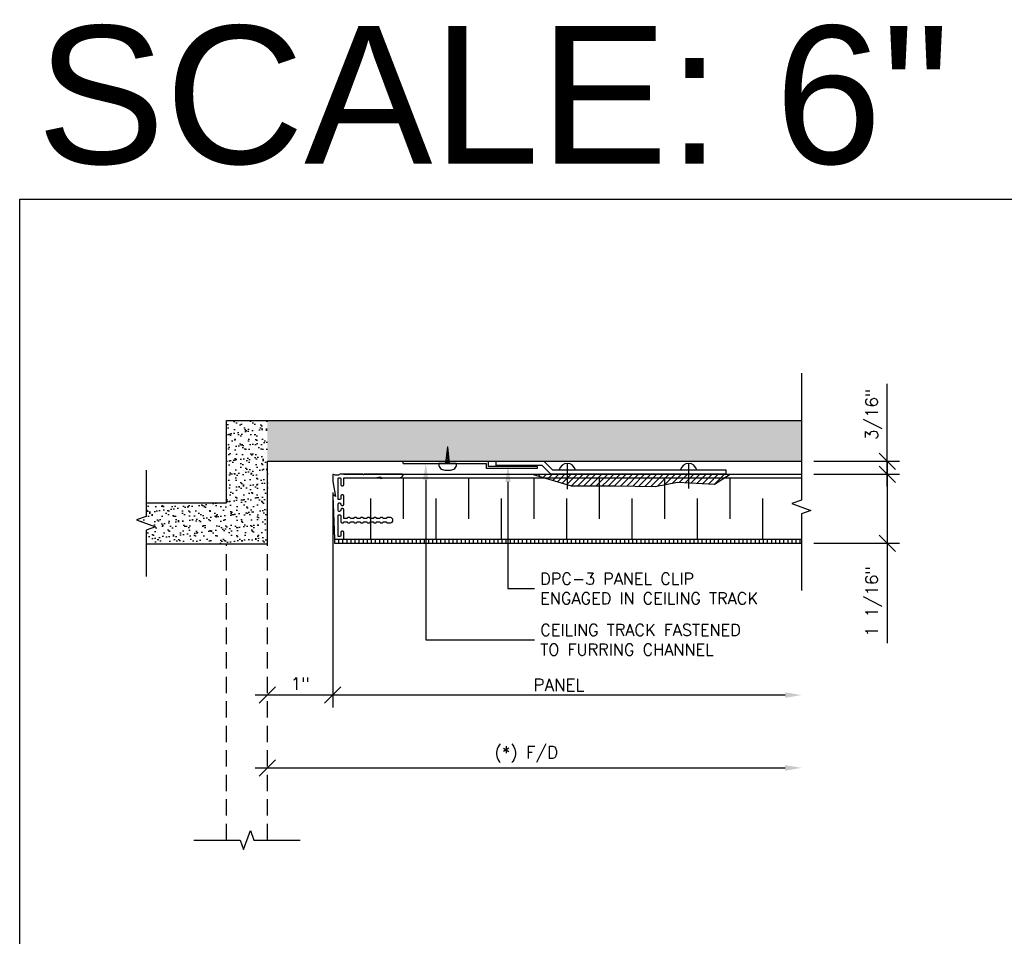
# Model space of a CAD drawing. Header units: inches. Extents: x 31 to 585, y 3457 to 3603.
# Tile 7 of 24: x 225 to 240, y 3516 to 3530. Entities that reach past the tile are written whole.
import ezdxf
from ezdxf import colors
from ezdxf.entities.mleader import LeaderData, LeaderLine
from ezdxf.math import Vec2, Vec3

# ---------------------------------------------------------------- set-up
doc = ezdxf.new("R2010")
doc.units = ezdxf.units.IN
doc.header["$MEASUREMENT"] = 0
doc.linetypes.add('HIDDEN', pattern=[0.375, 0.25, -0.125])
for name, color, linetype in [('1-ARCH', 1, 'Continuous'), ('1-DIM', 4, 'Continuous'), ('1-MOUNT', 155, 'Continuous'), ('1-PANEL', 6, 'Continuous'), ('1-TEXT', 2, 'Continuous')]:
    doc.layers.add(name, color=color, linetype=linetype)
doc.styles.add('GEN NOTES', font='ARIALUNI.TTF')
doc.styles.add('TEXT', font='romans.shx')
doc.dimstyles.new('DIM 6-12', dxfattribs={"dimscale": 2, "dimtxt": 0.09375, "dimasz": 0.125, "dimexe": 0.09375, "dimexo": 0.09375, "dimgap": 0.03125, "dimtad": 1, "dimdec": 4, "dimzin": 3, "dimdsep": 46, "dimlunit": 5, "dimtxsty": 'TEXT', "dimblk": 'OBLIQUE', "dimcen": 0.09375, "dimdle": 0.09375, "dimclrd": 256, "dimclre": 4, "dimclrt": 2, "dimadec": 0, "dimazin": 0, "dimtfac": 1, "dimtdec": 4, "dimtmove": 0, "dimatfit": 3, "dimfxl": 0, "dimfrac": 2, "dimtolj": 1, "dimtzin": 0, "dimlwd": -1, "dimlwe": -1, "dimarcsym": 0})

# ---------------------------------------------------------------- blocks, each defined once
blk = doc.blocks.new('SCREW-S')
for p in [(-0.025, 0), (0.025, 0)]:
    blk.add_line(p, (0, -0.241))
blk.add_lwpolyline([(-0.128, 0), (-0.128, 0.011, -0.414214), (-0.043, 0.096), (0.043, 0.096, -0.414214), (0.128, 0.011), (0.128, 0)], format="xyb", close=True)
for points in [[(0.023, -0.016), (-0.024, -0.007)], [(0.021, -0.031), (-0.022, -0.023)], [(0.02, -0.047), (-0.021, -0.039)], [(0.018, -0.062), (-0.019, -0.055)], [(0.017, -0.078), (-0.017, -0.071)], [(0.015, -0.093), (-0.016, -0.087)], [(0.014, -0.109), (-0.014, -0.103)], [(0.012, -0.124), (-0.012, -0.12)], [(0.01, -0.14), (-0.011, -0.136)], [(0.009, -0.155), (-0.009, -0.152)], [(0.007, -0.171), (-0.007, -0.168)], [(0.006, -0.186), (-0.006, -0.184)], [(0.004, -0.202), (-0.004, -0.2)], [(0.002, -0.217), (-0.003, -0.216)], [(0.001, -0.233), (-0.001, -0.233)]]:
    blk.add_lwpolyline(points)
blk = doc.blocks.new('*X18')
at = {"color": 0}
for p, q in [((4.737, 5.886), (4.764, 5.913)), ((4.805, 5.866), (4.853, 5.913)), ((4.874, 5.846), (4.941, 5.913)), ((4.942, 5.826), (5.029, 5.913)), ((5.01, 5.805), (5.118, 5.913)), ((5.078, 5.785), (5.152, 5.859)), ((5.152, 5.771), (5.295, 5.913)), ((5.152, 5.859), (5.206, 5.913)), ((5.215, 5.745), (5.383, 5.913)), ((5.303, 5.745), (5.471, 5.913)), ((5.392, 5.745), (5.56, 5.913)), ((5.48, 5.745), (5.648, 5.913)), ((5.569, 5.745), (5.733, 5.91)), ((5.657, 5.745), (5.733, 5.821)), ((5.733, 5.821), (5.825, 5.913)), ((5.733, 5.91), (5.737, 5.913)), ((5.745, 5.745), (5.913, 5.913)), ((5.834, 5.745), (6.002, 5.913)), ((5.921, 5.744), (6.09, 5.913)), ((6.008, 5.743), (6.178, 5.913)), ((6.095, 5.741), (6.267, 5.913)), ((6.182, 5.74), (6.355, 5.913)), ((6.269, 5.739), (6.444, 5.913)), ((6.356, 5.737), (6.532, 5.913)), ((6.45, 5.743), (6.62, 5.913)), ((6.559, 5.764), (6.709, 5.913)), ((6.669, 5.785), (6.733, 5.849)), ((6.733, 5.849), (6.797, 5.913)), ((6.77, 5.798), (6.886, 5.913)), ((6.854, 5.794), (6.9, 5.839)), ((6.9, 5.839), (6.974, 5.913)), ((6.938, 5.789), (7.062, 5.913)), ((7.023, 5.785), (7.151, 5.913)), ((7.107, 5.781), (7.239, 5.913)), ((7.191, 5.777), (7.328, 5.913)), ((7.278, 5.775), (7.416, 5.913)), ((5.146, 5.765), (5.152, 5.771))]:
    blk.add_line(p, q, dxfattribs=at)
blk = doc.blocks.new('DPC3-LS')
at = {"layer": '1-MOUNT', "linetype": 'Continuous'}
blk.add_lwpolyline([(-0.188, 0), (-0.188, 0.688), (-0.062, 0.812), (-0.062, 3.312), (0, 3.312), (0, 0.787), (-0.125, 0.662), (-0.125, 0)], close=True, dxfattribs=at)
for centre in [(-0.036, 2.774), (-0.036, 1.026)]:
    blk.add_arc(centre, 0.12, 102.6804, 257.3196, dxfattribs=at)
blk = doc.blocks.new('_Oblique')
at = {"color": 0, "linetype": 'ByBlock', "lineweight": -2}
blk.add_line((-0.5, -0.5), (0.5, 0.5), dxfattribs=at)
blk = doc.blocks.new('*D29')
at = {"layer": '1-DIM', "color": 4, "transparency": 16777216}
blk.add_line((229.319, 3522.576), (229.319, 3519.287), dxfattribs=at)
at = {"layer": '1-DIM', "transparency": 16777216}
blk.add_line((236.244, 3519.475), (229.131, 3519.475), dxfattribs=at)
blk.add_solid([(236.244, 3519.516), (236.244, 3519.433), (236.494, 3519.475)], dxfattribs=at)
at = {"layer": 'Defpoints', "color": 0, "transparency": 16777216}
for p in [(229.319, 3522.764), (229.319, 3519.475), (236.494, 3519.475)]:
    blk.add_point(p, dxfattribs=at)
at = {"layer": '1-DIM', "transparency": 16777216, "xscale": 0.25, "yscale": 0.25, "zscale": 0.25, "rotation": 180}
blk.add_blockref('_Oblique', (229.319, 3519.475), dxfattribs=at)
at = {"layer": '1-DIM', "color": 2, "transparency": 16777216, "insert": (232.781, 3519.631), "char_height": 0.1875, "attachment_point": 5, "style": 'TEXT', "bg_fill": 3, "box_fill_scale": 1.25, "bg_fill_color": 256, "bg_fill_true_color": 13158600, "bg_fill_transparency": 0}
blk.add_mtext('\\A1;PANEL', dxfattribs=at)
blk = doc.blocks.new('*D30')
at = {"layer": '1-DIM', "transparency": 16777216}
blk.add_line((228.131, 3518.361), (236.244, 3518.361), dxfattribs=at)
blk.add_solid([(236.244, 3518.403), (236.244, 3518.319), (236.494, 3518.361)], dxfattribs=at)
at = {"layer": 'Defpoints', "color": 0, "transparency": 16777216}
for p in [(228.319, 3518.361), (236.494, 3518.361), (236.494, 3518.361)]:
    blk.add_point(p, dxfattribs=at)
at = {"layer": '1-DIM', "transparency": 16777216, "xscale": 0.25, "yscale": 0.25, "zscale": 0.25, "rotation": 180}
blk.add_blockref('_Oblique', (228.319, 3518.361), dxfattribs=at)
at = {"layer": '1-DIM', "color": 2, "transparency": 16777216, "insert": (232.281, 3518.566), "char_height": 0.1875, "attachment_point": 5, "style": 'TEXT', "bg_fill": 3, "box_fill_scale": 1.25, "bg_fill_color": 256, "bg_fill_true_color": 13158600, "bg_fill_transparency": 0}
blk.add_mtext('\\A1;(*) F/D', dxfattribs=at)
blk = doc.blocks.new('*D31')
at = {"layer": '1-DIM', "color": 4, "transparency": 16777216}
blk.add_line((229.319, 3522.576), (229.319, 3519.287), dxfattribs=at)
at = {"layer": '1-DIM', "transparency": 16777216}
blk.add_line((229.506, 3519.475), (228.131, 3519.475), dxfattribs=at)
at = {"layer": 'Defpoints', "color": 0, "transparency": 16777216}
for p in [(229.319, 3522.764), (228.319, 3519.475), (228.319, 3519.475)]:
    blk.add_point(p, dxfattribs=at)
at = {"layer": '1-DIM', "transparency": 16777216, "xscale": 0.25, "yscale": 0.25, "zscale": 0.25, "rotation": 180}
blk.add_blockref('_Oblique', (228.319, 3519.475), dxfattribs=at)
at = {"layer": '1-DIM', "transparency": 16777216, "xscale": 0.25, "yscale": 0.25, "zscale": 0.25}
blk.add_blockref('_Oblique', (229.319, 3519.475), dxfattribs=at)
at = {"layer": '1-DIM', "color": 2, "transparency": 16777216, "insert": (228.819, 3519.649), "char_height": 0.1875, "attachment_point": 5, "style": 'TEXT', "bg_fill": 3, "box_fill_scale": 1.25, "bg_fill_color": 256, "bg_fill_true_color": 13158600, "bg_fill_transparency": 0}
blk.add_mtext('\\A1;1"', dxfattribs=at)
blk = doc.blocks.new('*D62')
at = {"layer": '1-DIM', "transparency": 16777216}
for p, q in [((237.806, 3523.041), (237.806, 3521.798)), ((237.806, 3521.798), (237.806, 3520.271))]:
    blk.add_line(p, q, dxfattribs=at)
at = {"layer": '1-DIM', "color": 4, "transparency": 16777216}
for p, q in [((236.681, 3522.853), (237.994, 3522.853)), ((236.681, 3521.798), (237.994, 3521.798))]:
    blk.add_line(p, q, dxfattribs=at)
at = {"layer": 'Defpoints', "color": 0, "transparency": 16777216}
for p in [(236.494, 3522.853), (236.494, 3521.798), (237.806, 3521.798)]:
    blk.add_point(p, dxfattribs=at)
at = {"layer": '1-DIM', "transparency": 16777216, "xscale": 0.25, "yscale": 0.25, "zscale": 0.25}
for p, rotation in [((237.806, 3522.853), 90), ((237.806, 3521.798), 270)]:
    blk.add_blockref('_Oblique', p, dxfattribs=dict(at, rotation=rotation))
at = {"layer": '1-DIM', "color": 2, "transparency": 16777216, "insert": (237.601, 3520.91), "char_height": 0.1875, "attachment_point": 5, "rotation": 90, "style": 'TEXT', "bg_fill": 3, "box_fill_scale": 1.25, "bg_fill_color": 256, "bg_fill_true_color": 13158600, "bg_fill_transparency": 0}
blk.add_mtext('\\A1;1 1/16"', dxfattribs=at)
blk = doc.blocks.new('*D63')
at = {"layer": '1-DIM', "transparency": 16777216}
for p, q in [((237.806, 3523.053), (237.806, 3524.24)), ((237.806, 3522.666), (237.806, 3523.053))]:
    blk.add_line(p, q, dxfattribs=at)
at = {"layer": '1-DIM', "color": 4, "transparency": 16777216}
for p, q in [((236.681, 3523.053), (237.994, 3523.053)), ((236.681, 3522.853), (237.994, 3522.853))]:
    blk.add_line(p, q, dxfattribs=at)
at = {"layer": 'Defpoints', "color": 0, "transparency": 16777216}
for p in [(236.494, 3523.053), (237.806, 3523.053), (236.494, 3522.853)]:
    blk.add_point(p, dxfattribs=at)
at = {"layer": '1-DIM', "transparency": 16777216, "xscale": 0.25, "yscale": 0.25, "zscale": 0.25}
for p, rotation in [((237.806, 3523.053), 90), ((237.806, 3522.853), 270)]:
    blk.add_blockref('_Oblique', p, dxfattribs=dict(at, rotation=rotation))
at = {"layer": '1-DIM', "color": 2, "transparency": 16777216, "insert": (237.601, 3523.771), "char_height": 0.1875, "attachment_point": 5, "rotation": 90, "style": 'TEXT', "bg_fill": 3, "box_fill_scale": 1.25, "bg_fill_color": 256, "bg_fill_true_color": 13158600, "bg_fill_transparency": 0}
blk.add_mtext('\\A1;3/16"', dxfattribs=at)

msp = doc.modelspace()

# ---------------------------------------------------------------- hatches: boundary and pattern name
at = {"layer": '1-ARCH'}
h = msp.add_hatch(dxfattribs=at)
h.set_pattern_fill('AR-SAND', color=8, scale=0.08, style=0)
h.set_pattern_definition([(37.5, (2.65743, 6.08453), (-0.0050394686, 0.1541459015), [0, -0.1216, 0, -0.136, 0, -0.13]), (7.5, (2.65743, 6.08453), (0.141582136, 0.225771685), [0, -0.0656, 0, -0.1096, 0, -0.042]), (327.5, (2.55903, 6.08453), (0.249131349, 0.0004527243), [0, -0.04, 0, -0.144, 0, -0.188]), (317.5, (2.55903, 6.08453), (0.240490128, 0.070214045), [0, -0.02, 0, -0.0944, 0, -0.108])])
h.paths.add_polyline_path([(236.49374, 3523.05268), (236.49374, 3523.67768), (228.31879, 3523.67768), (228.31879, 3523.05268)])

# ---------------------------------------------------------------- linework, layer by layer
for p, q in [((227.69379, 3522.416), (227.69379, 3523.67768)), ((227.69379, 3523.67768), (236.49374, 3523.67768)), ((228.31879, 3521.791), (228.31879, 3523.05268)), ((228.31879, 3523.05268), (236.49374, 3523.05268)), ((226.46042, 3522.416), (227.69379, 3522.416))]:
    msp.add_line(p, q, dxfattribs=at)
at = {"layer": '1-ARCH', "linetype": 'HIDDEN'}
msp.add_line((227.69379, 3517.25658), (227.69379, 3521.791), dxfattribs=at)
at = {"layer": '1-DIM'}
for points in [[(226.46042, 3522.916), (226.46042, 3522.20897), (226.31553, 3522.15623), (226.6053, 3522.05076), (226.46042, 3521.99803), (226.46042, 3521.291)], [(227.19379, 3517.25658), (227.90082, 3517.25658), (227.95356, 3517.1117), (228.05903, 3517.40147), (228.11176, 3517.25658), (228.81879, 3517.25658)]]:
    msp.add_lwpolyline(points, dxfattribs=at)
at = {"layer": '1-MOUNT'}
for p, q in [((230.39699, 3523.01949), (230.39699, 3523.05268)), ((230.39699, 3523.05268), (231.70433, 3523.05268)), ((230.39699, 3523.01949), (231.67113, 3523.01949)), ((231.67113, 3522.94068), (231.67113, 3523.01949)), ((232.44624, 3522.94068), (231.67113, 3522.94068)), ((231.70433, 3522.97387), (231.70433, 3523.05268)), ((232.44624, 3522.97387), (231.70433, 3522.97387)), ((232.44624, 3522.97387), (232.44624, 3522.94068)), ((232.9089, 3523.01949), (232.9089, 3522.6264)), ((234.7656, 3523.01949), (234.7656, 3522.63749))]:
    msp.add_line(p, q, dxfattribs=at)
at = {"layer": '1-MOUNT', "color": 8}
msp.add_lwpolyline([(232.37287, 3522.8535), (232.97052, 3522.6751), (233.64055, 3522.6751), (234.25316, 3522.66553), (234.59775, 3522.73249), (235.16249, 3522.7038), (235.40368, 3522.8535)], dxfattribs=at)
at = {"layer": '1-PANEL', "linetype": 'Continuous'}
msp.add_line((229.49034, 3522.8535), (236.49374, 3522.8535), dxfattribs=at)
at = {"layer": '1-PANEL', "color": 8}
for p, q in [((230.39527, 3522.79807), (230.39527, 3522.17307)), ((231.39527, 3522.79807), (231.39527, 3522.17307)), ((232.39527, 3522.79807), (232.39527, 3522.17307)), ((233.39527, 3522.79807), (233.39527, 3522.17307)), ((234.39527, 3522.79807), (234.39527, 3522.17307)), ((229.89527, 3522.48557), (229.89527, 3521.86057)), ((230.89527, 3522.48557), (230.89527, 3521.86057)), ((231.89527, 3522.48557), (231.89527, 3521.86057)), ((232.89527, 3522.48557), (232.89527, 3521.86057)), ((233.89527, 3522.48557), (233.89527, 3521.86057))]:
    msp.add_line(p, q, dxfattribs=at)
at = {"layer": 'Defpoints', "color": 3}
msp.add_lwpolyline([(224.52641, 3527.06477), (283.76922, 3527.06477), (283.76922, 3481.06477), (224.52641, 3481.06477)], close=True, dxfattribs=at)

# ---------------------------------------------------------------- block references
at = {"layer": '1-MOUNT'}
for name, p, xscale, yscale, zscale, rotation in [('SCREW-S', (231.07808, 3523.01949), -1.06232294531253, 1.062322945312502, 1.0623229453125, 180), ('DPC3-LS', (231.81879, 3522.8535), 1.062322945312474, 1.062322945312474, 1.062322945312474, 269.9999999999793)]:
    msp.add_blockref(name, p, dxfattribs=dict(at, xscale=xscale, yscale=yscale, zscale=zscale, rotation=rotation))
at = {"layer": '1-MOUNT', "color": 8, "xscale": 1.06232294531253, "yscale": 1.06232294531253, "zscale": 1.06232294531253}
msp.add_blockref('*X18', (227.43577, 3516.57163), dxfattribs=at)

# ---------------------------------------------------------------- texts
at = {"layer": '1-TEXT', "insert": (223.60346, 3528.64552), "char_height": 2.109375, "width": 58.693524, "attachment_point": 4, "style": 'GEN NOTES'}
msp.add_mtext('\\pi1.1839;SCALE: 6" = 1\'-0" :  TYP. DETAILS-D SIZE ', dxfattribs=at)

# ---------------------------------------------------------------- next in the draw order: dimensions: what is measured, and where the dimension line sits
at = {"layer": '1-DIM'}
dim = msp.add_linear_dim(base=(229.31879, 3519.47454), p1=(236.49374, 3519.47454), p2=(229.31879, 3522.76355), text='PANEL', dimstyle='DIM 6-12', override={"dimpost": '"', "dimblk2": 'Oblique', "dimsah": 1}, dxfattribs=at)
dim.commit()
dim.dimension.update_dxf_attribs({"geometry": '*D29', "text_midpoint": (232.78127, 3519.63079)})
dim = msp.add_linear_dim(base=(236.49374, 3518.36096), p1=(228.31879, 3518.36096), p2=(236.49374, 3518.36096), angle=180, text='(*) F/D', dimstyle='DIM 6-12', override={"dimpost": '"', "dimblk1": 'Oblique', "dimsah": 1}, dxfattribs=at)
dim.commit()
dim.dimension.update_dxf_attribs({"geometry": '*D30', "text_midpoint": (232.28127, 3518.56632)})

# ---------------------------------------------------------------- next in the draw order: hatches: boundary and pattern name
at = {"layer": '1-PANEL'}
h = msp.add_hatch(dxfattribs=at)
h.set_pattern_fill('ANSI31', color=8, scale=0.5, angle=45, style=0)
h.set_pattern_definition([(90, (-241.83694, 3261.737183), (-0.0625, 1e-17), [])])
h.paths.add_polyline_path([(236.49374, 3521.86057), (229.34454, 3521.86057), (229.34454, 3521.79807), (236.49374, 3521.79807)])

# ---------------------------------------------------------------- next in the draw order: linework, layer by layer
at = {"layer": '1-DIM'}
msp.add_lwpolyline([(236.49374, 3524.39888), (236.49374, 3522.45897), (236.34886, 3522.40623), (236.63863, 3522.30076), (236.49374, 3522.24803), (236.49374, 3521.07688)], dxfattribs=at)
at = {"layer": '1-PANEL'}
for p, q in [((229.49034, 3522.79807), (236.49374, 3522.79807)), ((229.34454, 3521.86057), (236.49374, 3521.86057)), ((229.34454, 3521.86057), (229.34454, 3521.79807)), ((229.34454, 3521.79807), (236.49374, 3521.79807))]:
    msp.add_line(p, q, dxfattribs=at)
at = {"layer": '1-PANEL', "color": 8}
for p, q in [((235.39527, 3522.79807), (235.39527, 3522.17307)), ((234.89527, 3522.48557), (234.89527, 3521.86057)), ((235.89527, 3522.48557), (235.89527, 3521.86057))]:
    msp.add_line(p, q, dxfattribs=at)
at = {"layer": '1-PANEL', "color": 7}
msp.add_lwpolyline([(229.31879, 3522.84348), (229.31879, 3522.76355, 0.04254503), (229.3205, 3522.74356), (229.36003, 3522.51337), (229.33599, 3522.53354, 0.64926792), (229.31957, 3522.52554), (229.34454, 3521.86437, 0.40414051), (229.34848, 3521.86057), (229.48641, 3521.86057, 0.41421356), (229.49034, 3521.86451), (229.49034, 3521.96214, 0.41421356), (229.47066, 3521.98183), (229.46003, 3521.98183, 0.41421356), (229.44034, 3521.96214), (229.44034, 3521.91033, -0.41421356), (229.43034, 3521.90033), (229.40979, 3521.90033, -0.41421356), (229.39979, 3521.91033), (229.39979, 3522.22183, -0.41421356), (229.40979, 3522.23183), (229.43034, 3522.23183, -0.41421356), (229.44034, 3522.22183), (229.44034, 3522.13025, 0.41421356), (229.46003, 3522.11057), (229.4805, 3522.11057, 0.41421356), (229.49034, 3522.12041), (229.49034, 3522.12557), (229.54034, 3522.12557), (229.54034, 3522.12041, 0.41421356), (229.55019, 3522.11057), (229.5805, 3522.11057, 0.41421356), (229.59034, 3522.12041), (229.59034, 3522.12557), (229.64034, 3522.12557), (229.64034, 3522.12041, 0.41421356), (229.65019, 3522.11057), (229.6805, 3522.11057, 0.41421356), (229.69034, 3522.12041), (229.69034, 3522.12557), (229.74034, 3522.12557), (229.74034, 3522.12041, 0.41421356), (229.75019, 3522.11057), (229.7805, 3522.11057, 0.41421356), (229.79034, 3522.12041), (229.79034, 3522.12557), (229.84034, 3522.12557), (229.84034, 3522.12041, 0.41421356), (229.85019, 3522.11057), (229.8805, 3522.11057, 0.41421356), (229.89034, 3522.12041), (229.89034, 3522.12557), (229.94034, 3522.12557), (229.94034, 3522.12041, 0.41421356), (229.95019, 3522.11057), (229.9805, 3522.11057, 0.41421356), (229.99034, 3522.12041), (229.99034, 3522.12557), (230.04034, 3522.12557), (230.04034, 3522.12041, 0.41421356), (230.05019, 3522.11057), (230.0805, 3522.11057, 0.41421356), (230.09034, 3522.12041), (230.09034, 3522.12557), (230.14034, 3522.12557), (230.14034, 3522.12041, 0.41421356), (230.15019, 3522.11057), (230.20034, 3522.11057, 1), (230.20034, 3522.19057), (230.19034, 3522.19057), (230.15019, 3522.19057, 0.41421356), (230.14034, 3522.18073), (230.14034, 3522.17557), (230.09034, 3522.17557), (230.09034, 3522.18073, 0.41421356), (230.0805, 3522.19057), (230.05019, 3522.19057, 0.41421356), (230.04034, 3522.18073), (230.04034, 3522.17557), (229.99034, 3522.17557), (229.99034, 3522.18073, 0.41421356), (229.9805, 3522.19057), (229.95019, 3522.19057, 0.41421356), (229.94034, 3522.18073), (229.94034, 3522.17557), (229.89034, 3522.17557), (229.89034, 3522.18073, 0.41421356), (229.8805, 3522.19057), (229.85019, 3522.19057, 0.41421356), (229.84034, 3522.18073), (229.84034, 3522.17557), (229.79034, 3522.17557), (229.79034, 3522.18073, 0.41421356), (229.7805, 3522.19057), (229.75019, 3522.19057, 0.41421356), (229.74034, 3522.18073), (229.74034, 3522.17557), (229.69034, 3522.17557), (229.69034, 3522.18073, 0.41421356), (229.6805, 3522.19057), (229.65019, 3522.19057, 0.41421356), (229.64034, 3522.18073), (229.64034, 3522.17557), (229.59034, 3522.17557), (229.59034, 3522.18073, 0.41421356), (229.5805, 3522.19057), (229.55019, 3522.19057, 0.41421356), (229.54034, 3522.18073), (229.54034, 3522.17557), (229.49034, 3522.17557), (229.49034, 3522.31077, 0.41421356), (229.47066, 3522.33045), (229.46003, 3522.33045, 0.41421356), (229.44034, 3522.31077), (229.44034, 3522.30151, -0.41421356), (229.42066, 3522.28183), (229.41948, 3522.28183, -0.41421356), (229.39979, 3522.30151), (229.39979, 3522.39718, -0.41421356), (229.41948, 3522.41687), (229.42066, 3522.41687, -0.41421356), (229.44034, 3522.39718), (229.44034, 3522.39718, 0.41421356), (229.46003, 3522.3775), (229.47066, 3522.3775, 0.41421356), (229.49034, 3522.39718), (229.49034, 3522.51844, 0.41421356), (229.47066, 3522.53813), (229.46003, 3522.53813, 0.41421356), (229.44034, 3522.51844), (229.44034, 3522.47687, -0.41421356), (229.43034, 3522.46687), (229.40979, 3522.46687, -0.41421356), (229.39979, 3522.47687), (229.39979, 3522.78837, -0.41421356), (229.40979, 3522.79837), (229.43034, 3522.79837, -0.41421356), (229.44034, 3522.78837), (229.44034, 3522.69679, 0.41421356), (229.46003, 3522.67711), (229.47066, 3522.67711, 0.41421356), (229.49034, 3522.69679), (229.49034, 3522.79837), (229.96356, 3522.79837), (230.04841, 3522.81333), (230.04841, 3522.78852), (230.10423, 3522.79837), (230.3319, 3522.79837, 0.26047061), (230.39718, 3522.83887, 0.57143672), (230.38857, 3522.85348), (229.80108, 3522.85348), (229.79123, 3522.84364), (229.78139, 3522.85348), (229.43027, 3522.85348, 0.29774875), (229.40737, 3522.83852), (229.35738, 3522.83852), (229.33379, 3522.85214, 0.57735027)], format="xyb", close=True, dxfattribs=at)

# ---------------------------------------------------------------- next in the draw order: leaders
at = {"layer": '1-TEXT'}
ml = msp.add_multileader_mtext('Standard', dxfattribs=at)
ml.set_content('CEILING TRACK FASTENED TO FURRING CHANNEL', color=256, style='TEXT')
ml.set_leader_properties(color=4, linetype='ByLayer', lineweight=-1)
ml.build(insert=Vec2(0, 0))
ml.multileader.update_dxf_attribs({"text_left_attachment_type": 2, "text_right_attachment_type": 2, "dogleg_length": 0.36, "arrow_head_size": 0.25})
ctx = ml.context
ctx.base_point, ctx.char_height, ctx.arrow_head_size, ctx.landing_gap_size, ctx.plane_origin = Vec3(232.40498, 3520.3217), 0.18, 0.25, 0.09, Vec3(232.29075, 3519.54074)
ctx.left_attachment, ctx.right_attachment = 2, 2
notes = []
notes.append((ctx, [(0, (1, 1, 0), (230.74215, 3520.3217), (1, 0), 1.66282, [(0, [(230.74215, 3523.01949)], 0, [])])]))
ctx.mtext.insert, ctx.mtext.width, ctx.mtext.defined_height, ctx.mtext.flow_direction = Vec3(232.49498, 3520.5617), 3.6190957, 0.62826, 5
ml = msp.add_multileader_mtext('Standard', dxfattribs=at)
ml.set_content('DPC-3 PANEL CLIP ENGAGED IN CEILING TRACK', color=256, style='TEXT')
ml.set_leader_properties(color=4, linetype='ByLayer', lineweight=-1)
ml.build(insert=Vec2(0, 0))
ml.multileader.update_dxf_attribs({"text_left_attachment_type": 2, "text_right_attachment_type": 2, "dogleg_length": 0.36, "arrow_head_size": 0.25})
ctx = ml.context
ctx.base_point, ctx.char_height, ctx.arrow_head_size, ctx.landing_gap_size, ctx.plane_origin = Vec3(232.40498, 3521.10486), 0.18, 0.25, 0.09, Vec3(232.29075, 3520.32389)
ctx.left_attachment, ctx.right_attachment = 2, 2
notes.append((ctx, [(0, (1, 1, 0), (232.00075, 3521.10486), (1, 0), 0.40423, [(0, [(232.00099, 3522.98629)], 0, [])])]))
ctx.mtext.insert, ctx.mtext.width, ctx.mtext.defined_height, ctx.mtext.flow_direction = Vec3(232.49498, 3521.34486), 3.8245135, 0.54317, 5
for ctx, leaders in notes:
    for number, flags, end, landing, length, lines in leaders:
        leader = LeaderData()
        leader.index, (leader.has_last_leader_line, leader.has_dogleg_vector, leader.attachment_direction) = number, flags
        leader.last_leader_point, leader.dogleg_vector, leader.dogleg_length = Vec3(end), Vec3(landing), length
        for number, points, colour, breaks in lines:
            line = LeaderLine()
            line.index, line.vertices, line.color, line.breaks = number, Vec3.list(points), colors.encode_raw_color(colour), breaks
            leader.lines.append(line)
        ctx.leaders.append(leader)

# ---------------------------------------------------------------- next in the draw order: dimensions: what is measured, and where the dimension line sits
at = {"layer": '1-DIM'}
dim = msp.add_linear_dim(base=(237.80602, 3521.79807), p1=(236.49374, 3522.8535), p2=(236.49374, 3521.79807), angle=270, dimstyle='DIM 6-12', override={"dimpost": '"'}, dxfattribs=at)
dim.commit()
dim.dimension.update_dxf_attribs({"geometry": '*D62', "text_midpoint": (237.60067, 3520.90968)})
dim = msp.add_linear_dim(base=(228.31879, 3519.47454), p1=(229.31879, 3522.76355), p2=(228.31879, 3519.47454), dimstyle='DIM 6-12', override={"dimpost": '"'}, dxfattribs=at)
dim.commit()
dim.dimension.update_dxf_attribs({"geometry": '*D31', "text_midpoint": (228.81879, 3519.64865)})

# ---------------------------------------------------------------- next in the draw order: hatches: boundary and pattern name
at = {"layer": '1-ARCH'}
h = msp.add_hatch(dxfattribs=at)
h.set_pattern_fill('AR-SAND', color=8, scale=0.08, style=0)
h.set_pattern_definition([(37.5, (-2.72845, 4.82284), (-0.0050394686, 0.1541459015), [0, -0.1216, 0, -0.136, 0, -0.13]), (7.5, (-2.72845, 4.82284), (0.141582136, 0.225771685), [0, -0.0656, 0, -0.1096, 0, -0.042]), (327.5, (-2.82685, 4.82284), (0.249131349, 0.0004527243), [0, -0.04, 0, -0.144, 0, -0.188]), (317.5, (-2.82685, 4.82284), (0.240490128, 0.070214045), [0, -0.02, 0, -0.0944, 0, -0.108])])
h.paths.add_polyline_path([(226.46042, 3522.416), (226.46042, 3522.20897), (226.31553, 3522.15623), (226.6053, 3522.05076), (226.46042, 3521.99803), (226.46042, 3521.791), (228.31879, 3521.791), (228.31879, 3523.67768), (227.69379, 3523.67768), (227.69379, 3522.416)])

# ---------------------------------------------------------------- next in the draw order: linework, layer by layer
msp.add_line((226.46042, 3521.791), (228.31879, 3521.791), dxfattribs=at)
at = {"layer": '1-ARCH', "linetype": 'HIDDEN'}
msp.add_line((228.31879, 3517.25658), (228.31879, 3521.791), dxfattribs=at)

# ---------------------------------------------------------------- next in the draw order: dimensions: what is measured, and where the dimension line sits
at = {"layer": '1-DIM'}
dim = msp.add_linear_dim(base=(237.80602, 3523.05268), p1=(236.49374, 3522.8535), p2=(236.49374, 3523.05268), angle=90, dimstyle='DIM 6-12', override={"dimpost": '"'}, dxfattribs=at)
dim.commit()
dim.dimension.update_dxf_attribs({"geometry": '*D63', "text_midpoint": (237.60067, 3523.77143)})

doc.saveas('drawing.dxf')
